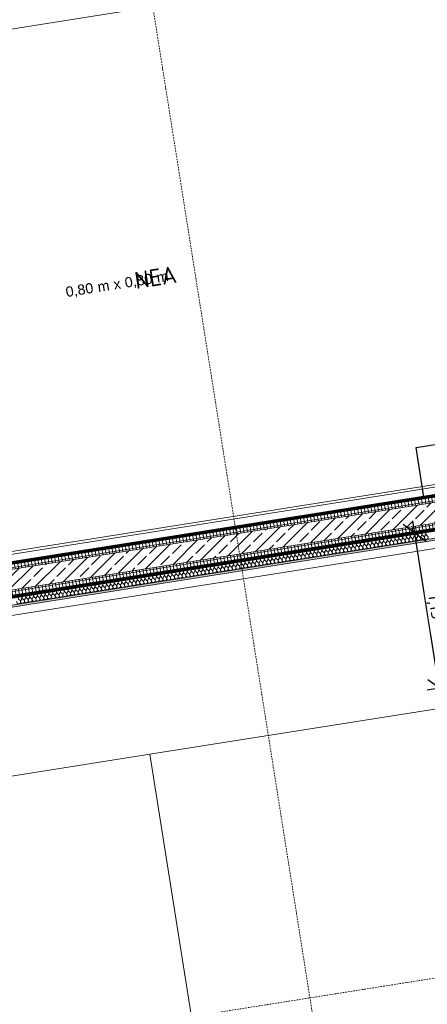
# Model space of a CAD drawing. Header units: millimetres. Extents: x 1523 to 75153, y -41886 to 10268.
# Tile 36 of 54: x 48729 to 51721, y -18203 to -10973. Entities that reach past the tile are written whole.
import ezdxf

# ---------------------------------------------------------------- set-up
doc = ezdxf.new("R2010")
doc.units = ezdxf.units.MM
for name, pattern in [('CAx_nichtHalbton', [20001.0584, 10000, -0.5292, 10000, -0.5292]), ('IMPORT-STRICHPUNKT _7_', [20, 10, -5, 0, -5]), ('Verdeckt 2x', [3.572, 2.3813, -1.1907])]:
    doc.linetypes.add(name, pattern=pattern)
for name, color, linetype, lineweight, true_color in [('50 A--Möblierung', 7, 'Continuous', 13, 0x656565), ('90 A--Achsraster _1_50_', 7, 'IMPORT-STRICHPUNKT _7_', 13, 0x656565), ('97 A--Etiketten', 7, 'Continuous', 13, 0x656565), ('Neubau_10 A--Wand innen _tragend_', 7, 'Continuous', 13, 0x656565), ('Neubau_10 VSI--Wärmeschutz _veritkal_', 7, 'Continuous', 13, 0x656565), ('Neubau_20 A--Gründungsbelag', 7, 'Continuous', 13, 0x656565), ('Sockelbeschichtung Sprühnebel', 7, 'Continuous', 13, 0x656565), ('Xref_706_5_--_ÜP_-1_000_16_Übersichtsplan UG_IFC 2025_01_13_dwg', 7, 'Continuous', 13, 0x767676), ('XX', 7, 'Continuous', 18, 0x804040)]:
    doc.layers.add(name, color=color, linetype=linetype, lineweight=lineweight, true_color=true_color)
for name, color, linetype, lineweight in [('Ax-50_BM-Bem', 7, 'Continuous', 9), ('Ax_BM-Bem', 7, 'Continuous', 9), ('Text', 7, 'Continuous', 9)]:
    doc.layers.add(name, color=color, linetype=linetype, lineweight=lineweight)
doc.styles.add('Arial', font='arial.ttf', dxfattribs={"height": 75})
doc.styles.add('ISOCPEUR', font='isocpeur.ttf', dxfattribs={"height": 125})
doc.styles.add('ISOCPEUR_2', font='isocpeur.ttf', dxfattribs={"height": 90})
doc.dimstyles.new('KI_1_8_mm_Isocpeur__cm_m__Aufrundung_auf_5_mm_ELT_Gesamtbemaßung', dxfattribs={"dimscale": 304.8, "dimtxt": 89.638306, "dimasz": 0.492126, "dimexe": 0.295276, "dimexo": 0.0625, "dimgap": 0.049213, "dimtad": 1, "dimlfac": 0.001, "dimrnd": 0.005, "dimzin": 0, "dimdsep": 46, "dimtxsty": 'ISOCPEUR_2', "dimblk1": 'OBLIQUE', "dimblk2": 'OBLIQUE', "dimsah": 1, "dimcen": 0.09, "dimdle": 0.295276, "dimadec": 0, "dimazin": 0, "dimtfac": 1, "dimtdec": 4, "dimtix": 1, "dimtmove": 0, "dimatfit": 3, "dimfxl": 0.984252, "dimfxlon": 1, "dimtvp": 1, "dimtfill": 1, "dimtolj": 1, "dimtzin": 0, "dimlwd": 25, "dimlwe": 25, "dimarcsym": 2})
pattern_1 = [(95.336, (0, 0), (24.891662, 2.324905), []), (185.336, (0, 0), (-2.324905, 24.891662), [])]

# ---------------------------------------------------------------- blocks, each defined once
blk = doc.blocks.new('Xref_706_5_--_ÜP_-1_000_11_Übersichtsplan UG_IFC 2024_09_30_dwg__X371-41959943-SuD_-1UG gesamt Plot  - Blatt 2')
at = {"layer": 'Neubau_10 A--Wand innen _tragend_', "color": 9, "true_color": 0xcbcbcb}
for p, q in [((10487.4, -39357.3), (10476.3, -39366.4)), ((10488.4, -39380.2), (10476.6, -39372.1)), ((10488.7, -39385.9), (10477.7, -39395)), ((10489.8, -39408.7), (10477.9, -39400.7)), ((10490, -39414.4), (10479, -39423.5)), ((10491.1, -39437.2), (10479.3, -39429.2)), ((10491.3, -39442.9), (10480.3, -39452)), ((10492.4, -39465.8), (10480.6, -39457.8)), ((10492.7, -39471.5), (10481.7, -39480.6)), ((10493.7, -39494.3), (10481.9, -39486.3)), ((10494, -39500), (10483, -39509.1)), ((10495.1, -39522.9), (10483.3, -39514.8)), ((10495.3, -39528.6), (10484.3, -39537.7)), ((10496.4, -39551.4), (10484.6, -39543.4)), ((10496.7, -39557.1), (10485.7, -39566.2)), ((10497.7, -39579.9), (10485.9, -39571.9)), ((10498, -39585.7), (10487, -39594.7)), ((10499.1, -39608.5), (10487.2, -39600.5)), ((10499.3, -39614.2), (10488.3, -39623.3)), ((10500.4, -39637), (10488.6, -39629)), ((10500.7, -39642.7), (10489.6, -39651.8)), ((10501.7, -39665.6), (10489.9, -39657.5)), ((10502, -39671.3), (10491, -39680.4)), ((10503.1, -39694.1), (10491.2, -39686.1)), ((10503.3, -39699.8), (10492.3, -39708.9)), ((10504.4, -39722.6), (10492.6, -39714.6)), ((10504.6, -39728.4), (10493.6, -39737.4)), ((10505.7, -39751.2), (10493.9, -39743.2)), ((10506, -39756.9), (10495, -39766)), ((10507, -39779.7), (10495.2, -39771.7)), ((10507.3, -39785.4), (10496.3, -39794.5)), ((10508.4, -39808.3), (10496.6, -39800.2)), ((10508.6, -39814), (10497.6, -39823.1)), ((10509.7, -39836.8), (10497.9, -39828.8)), ((10510, -39842.5), (10499, -39851.6)), ((10511, -39865.3), (10499.2, -39857.3)), ((10511.3, -39871.1), (10500.3, -39880.1)), ((10512.4, -39893.9), (10500.5, -39885.9)), ((10512.6, -39899.6), (10501.6, -39908.7)), ((10513.7, -39922.4), (10501.9, -39914.4)), ((10514, -39928.1), (10502.9, -39937.2)), ((10515, -39951), (10503.2, -39942.9)), ((10515.3, -39956.7), (10504.3, -39965.8)), ((10516.4, -39979.5), (10504.5, -39971.5)), ((10516.6, -39985.2), (10505.6, -39994.3)), ((10517.7, -40008), (10505.9, -40000)), ((10517.9, -40013.8), (10506.9, -40022.9)), ((10519, -40036.6), (10507.2, -40028.6)), ((10519.3, -40042.3), (10508.3, -40051.4)), ((10520.3, -40065.1), (10508.5, -40057.1)), ((10520.6, -40070.8), (10509.6, -40079.9)), ((10521.7, -40093.7), (10509.9, -40085.6)), ((10521.9, -40099.4), (10510.9, -40108.5)), ((10523, -40122.2), (10511.2, -40114.2)), ((10523.3, -40127.9), (10512.3, -40137)), ((10524.3, -40150.8), (10512.5, -40142.7)), ((10524.6, -40156.5), (10513.6, -40165.6)), ((10525.7, -40179.3), (10513.8, -40171.3)), ((10525.9, -40185), (10514.9, -40194.1)), ((10527, -40207.8), (10515.2, -40199.8)), ((10527.3, -40213.5), (10516.2, -40222.6)), ((10528.3, -40236.4), (10516.5, -40228.3)), ((10528.6, -40242.1), (10517.6, -40251.2)), ((10529.7, -40264.9), (10517.8, -40256.9)), ((10529.9, -40270.6), (10518.9, -40279.7)), ((10531, -40293.5), (10519.2, -40285.4)), ((10531.3, -40299.2), (10520.2, -40308.3)), ((10532.3, -40322), (10520.5, -40314)), ((10532.6, -40327.7), (10521.6, -40336.8)), ((10533.6, -40350.5), (10521.8, -40342.5)), ((10533.9, -40356.2), (10522.9, -40365.3)), ((10535, -40379.1), (10523.2, -40371)), ((10535.2, -40384.8), (10524.2, -40393.9)), ((10536.3, -40407.6), (10524.5, -40399.6)), ((10536.6, -40413.3), (10525.6, -40422.4)), ((10537.6, -40436.2), (10525.8, -40428.1)), ((10537.9, -40441.9), (10526.9, -40451)), ((10539, -40464.7), (10527.1, -40456.7)), ((10539.2, -40470.4), (10528.2, -40479.5)), ((10540.3, -40493.2), (10528.5, -40485.2)), ((10540.6, -40498.9), (10529.5, -40508)), ((10541.6, -40521.8), (10529.8, -40513.7)), ((10541.9, -40527.5), (10530.9, -40536.6)), ((10543, -40550.3), (10531.1, -40542.3)), ((10543.2, -40556), (10532.2, -40565.1)), ((10544.3, -40578.9), (10532.5, -40570.8)), ((10544.6, -40584.6), (10533.5, -40593.7)), ((10545.6, -40607.4), (10533.8, -40599.4)), ((10545.9, -40613.1), (10534.9, -40622.2)), ((10546.9, -40635.9), (10535.1, -40627.9)), ((10547.2, -40641.6), (10536.2, -40650.7)), ((10548.3, -40664.5), (10536.5, -40656.4)), ((10548.5, -40670.2), (10537.5, -40679.3)), ((10549.6, -40693), (10537.8, -40685)), ((10549.9, -40698.7), (10538.9, -40707.8)), ((10550.9, -40721.6), (10539.1, -40713.5)), ((10551.2, -40727.3), (10540.2, -40736.4)), ((10552.3, -40750.1), (10540.4, -40742.1)), ((10552.5, -40755.8), (10541.5, -40764.9)), ((10553.6, -40778.6), (10541.8, -40770.6)), ((10553.9, -40784.3), (10542.8, -40793.4)), ((10554.9, -40807.2), (10543.1, -40799.2)), ((10555.2, -40812.9), (10544.2, -40822)), ((10556.3, -40835.7), (10544.4, -40827.7)), ((10556.5, -40841.4), (10545.5, -40850.5)), ((10557.6, -40864.3), (10545.8, -40856.2)), ((10557.9, -40870), (10546.8, -40879.1)), ((10558.9, -40892.8), (10547.1, -40884.8)), ((10559.2, -40898.5), (10548.2, -40907.6)), ((10560.2, -40921.3), (10548.4, -40913.3)), ((10560.5, -40927.1), (10549.5, -40936.1)), ((10561.6, -40949.9), (10549.8, -40941.9)), ((10561.8, -40955.6), (10550.8, -40964.7)), ((10562.9, -40978.4), (10551.1, -40970.4)), ((10563.2, -40984.1), (10552.2, -40993.2)), ((10564.2, -41007), (10552.4, -40998.9)), ((10564.5, -41012.7), (10553.5, -41021.8)), ((10565.6, -41035.5), (10553.7, -41027.5)), ((10565.8, -41041.2), (10554.8, -41050.3)), ((10566.9, -41064), (10555.1, -41056)), ((10567.2, -41069.8), (10556.1, -41078.8)), ((10568.2, -41092.6), (10556.4, -41084.6)), ((10568.5, -41098.3), (10557.5, -41107.4)), ((10569.6, -41121.1), (10557.7, -41113.1)), ((10569.8, -41126.8), (10558.8, -41135.9)), ((10570.9, -41149.7), (10559.1, -41141.6)), ((10571.2, -41155.4), (10560.1, -41164.5)), ((10572.2, -41178.2), (10560.4, -41170.2)), ((10572.5, -41183.9), (10561.5, -41193)), ((10573.5, -41206.7), (10561.7, -41198.7)), ((10573.8, -41212.5), (10562.8, -41221.6)), ((10574.9, -41235.3), (10563.1, -41227.3)), ((10575.1, -41241), (10564.1, -41250.1)), ((10576.2, -41263.8), (10564.4, -41255.8)), ((10576.5, -41269.5), (10565.5, -41278.6)), ((10577.5, -41292.4), (10565.7, -41284.3)), ((10577.8, -41298.1), (10566.8, -41307.2)), ((10578.9, -41320.9), (10567, -41312.9)), ((10579.1, -41326.6), (10568.1, -41335.7)), ((10580.2, -41349.5), (10568.4, -41341.4)), ((10580.5, -41355.2), (10569.4, -41364.3)), ((10581.5, -41378), (10569.7, -41370)), ((10581.8, -41383.7), (10570.8, -41392.8)), ((10582.9, -41406.5), (10571, -41398.5)), ((10583.1, -41412.2), (10572.1, -41421.3)), ((10584.2, -41435.1), (10572.4, -41427)), ((10584.5, -41440.8), (10573.4, -41449.9)), ((10585.5, -41463.6), (10573.7, -41455.6)), ((10585.8, -41469.3), (10574.8, -41478.4)), ((10586.8, -41492.2), (10575, -41484.1)), ((10587.1, -41497.9), (10576.1, -41507)), ((10588.2, -41520.7), (10576.4, -41512.7)), ((10588.4, -41526.4), (10577.4, -41535.5)), ((10589.5, -41549.2), (10577.7, -41541.2)), ((10589.8, -41554.9), (10578.8, -41564)), ((10590.8, -41577.8), (10579, -41569.7)), ((10591.1, -41583.5), (10580.1, -41592.6)), ((10592.2, -41606.3), (10580.4, -41598.3)), ((10592.4, -41612), (10581.4, -41621.1)), ((10593.5, -41634.9), (10581.7, -41626.8)), ((10593.8, -41640.6), (10582.7, -41649.7)), ((10594.8, -41663.4), (10583, -41655.4)), ((10595.1, -41669.1), (10584.1, -41678.2)), ((10596.2, -41691.9), (10584.3, -41683.9)), ((10596.4, -41697.6), (10585.4, -41706.7)), ((10597.5, -41720.5), (10585.7, -41712.4)), ((10597.8, -41726.2), (10586.7, -41735.3)), ((10598.8, -41749), (10587, -41741)), ((10599.1, -41754.7), (10588.1, -41763.8)), ((10600.1, -41777.6), (10588.3, -41769.5)), ((10600.4, -41783.3), (10589.4, -41792.4)), ((10601.5, -41806.1), (10589.7, -41798.1)), ((10601.7, -41811.8), (10590.7, -41820.9)), ((10602.8, -41834.6), (10591, -41826.6)), ((10603.1, -41840.3), (10592.1, -41849.4)), ((10604.1, -41863.2), (10592.3, -41855.1)), ((10604.4, -41868.9), (10593.4, -41878)), ((10605.5, -41891.7), (10593.7, -41883.7)), ((10605.7, -41897.4), (10594.7, -41906.5)), ((10606.8, -41920.3), (10595, -41912.2)), ((10607.1, -41926), (10596, -41935.1)), ((10608.1, -41948.8), (10596.3, -41940.8)), ((10608.4, -41954.5), (10597.4, -41963.6)), ((10609.5, -41977.3), (10597.6, -41969.3)), ((10609.7, -41983), (10598.7, -41992.1)), ((10610.8, -42005.9), (10599, -41997.9)), ((10611.1, -42011.6), (10600, -42020.7)), ((10612.1, -42034.4), (10600.3, -42026.4)), ((10612.4, -42040.1), (10601.4, -42049.2)), ((10613.4, -42063), (10601.6, -42054.9)), ((10613.7, -42068.7), (10602.7, -42077.8)), ((10614.8, -42091.5), (10603, -42083.5)), ((10615, -42097.2), (10604, -42106.3)), ((10616.1, -42120), (10604.3, -42112)), ((10616.4, -42125.8), (10605.4, -42134.8)), ((10617.4, -42148.6), (10605.6, -42140.6)), ((10617.7, -42154.3), (10606.7, -42163.4)), ((10618.8, -42177.1), (10607, -42169.1)), ((10619, -42182.8), (10608, -42191.9)), ((10620.1, -42205.7), (10608.3, -42197.6)), ((10620.4, -42211.4), (10609.3, -42220.5)), ((10621.4, -42234.2), (10609.6, -42226.2)), ((10621.7, -42239.9), (10610.7, -42249)), ((10622.8, -42262.7), (10610.9, -42254.7)), ((10623, -42268.5), (10612, -42277.5)), ((10624.1, -42291.3), (10612.3, -42283.3)), ((10624.4, -42297), (10613.3, -42306.1)), ((10625.4, -42319.8), (10613.6, -42311.8)), ((10625.7, -42325.5), (10614.7, -42334.6)), ((10626.7, -42348.4), (10614.9, -42340.3)), ((10627, -42354.1), (10616, -42363.2)), ((10628.1, -42376.9), (10616.3, -42368.9)), ((10628.3, -42382.6), (10617.3, -42391.7))]:
    blk.add_line(p, q, dxfattribs=at)
for centre, start, end in [((10467.2, -39355.4), 182.66814, 309.53804), ((10468.6, -39383.9), 55.79824, 182.66814), ((10468.6, -39383.9), 182.66814, 309.53804), ((10469.9, -39412.5), 55.79824, 182.66814), ((10496.5, -39368.3), 235.79824, 129.53804), ((10497.8, -39396.9), 235.79824, 129.53804), ((10469.9, -39412.5), 182.66814, 309.53804), ((10471.2, -39441), 55.79824, 182.66814), ((10471.2, -39441), 182.66814, 309.53804), ((10472.6, -39469.6), 55.79824, 182.66814), ((10472.6, -39469.6), 182.66814, 309.53804), ((10499.1, -39425.4), 235.79824, 129.53804), ((10500.4, -39454), 235.79824, 129.53804), ((10501.8, -39482.5), 235.79824, 129.53804), ((10473.9, -39498.1), 55.79824, 182.66814), ((10473.9, -39498.1), 182.66814, 309.53804), ((10475.2, -39526.6), 55.79824, 182.66814), ((10475.2, -39526.6), 182.66814, 309.53804), ((10476.6, -39555.2), 55.79824, 182.66814), ((10503.1, -39511), 235.79824, 129.53804), ((10504.4, -39539.6), 235.79824, 129.53804), ((10476.6, -39555.2), 182.66814, 309.53804), ((10477.9, -39583.7), 55.79824, 182.66814), ((10477.9, -39583.7), 182.66814, 309.53804), ((10479.2, -39612.3), 55.79824, 182.66814), ((10479.2, -39612.3), 182.66814, 309.53804), ((10505.8, -39568.1), 235.79824, 129.53804), ((10507.1, -39596.7), 235.79824, 129.53804), ((10508.4, -39625.2), 235.79824, 129.53804), ((10480.5, -39640.8), 55.79824, 182.66814), ((10480.5, -39640.8), 182.66814, 309.53804), ((10481.9, -39669.3), 55.79824, 182.66814), ((10481.9, -39669.3), 182.66814, 309.53804), ((10483.2, -39697.9), 55.79824, 182.66814), ((10509.8, -39653.7), 235.79824, 129.53804), ((10511.1, -39682.3), 235.79824, 129.53804), ((10483.2, -39697.9), 182.66814, 309.53804), ((10484.5, -39726.4), 55.79824, 182.66814), ((10484.5, -39726.4), 182.66814, 309.53804), ((10485.9, -39755), 55.79824, 182.66814), ((10485.9, -39755), 182.66814, 309.53804), ((10512.4, -39710.8), 235.79824, 129.53804), ((10513.7, -39739.4), 235.79824, 129.53804), ((10515.1, -39767.9), 235.79824, 129.53804), ((10487.2, -39783.5), 55.79824, 182.66814), ((10487.2, -39783.5), 182.66814, 309.53804), ((10488.5, -39812.1), 55.79824, 182.66814), ((10488.5, -39812.1), 182.66814, 309.53804), ((10489.9, -39840.6), 55.79824, 182.66814), ((10516.4, -39796.5), 235.79824, 129.53804), ((10517.7, -39825), 235.79824, 129.53804), ((10489.9, -39840.6), 182.66814, 309.53804), ((10491.2, -39869.1), 55.79824, 182.66814), ((10491.2, -39869.1), 182.66814, 309.53804), ((10492.5, -39897.7), 55.79824, 182.66814), ((10492.5, -39897.7), 182.66814, 309.53804), ((10519.1, -39853.5), 235.79824, 129.53804), ((10520.4, -39882.1), 235.79824, 129.53804), ((10521.7, -39910.6), 235.79824, 129.53804), ((10493.8, -39926.2), 55.79824, 182.66814), ((10493.8, -39926.2), 182.66814, 309.53804), ((10495.2, -39954.8), 55.79824, 182.66814), ((10495.2, -39954.8), 182.66814, 309.53804), ((10496.5, -39983.3), 55.79824, 182.66814), ((10523.1, -39939.2), 235.79824, 129.53804), ((10524.4, -39967.7), 235.79824, 129.53804), ((10496.5, -39983.3), 182.66814, 309.53804), ((10497.8, -40011.8), 55.79824, 182.66814), ((10497.8, -40011.8), 182.66814, 309.53804), ((10499.2, -40040.4), 55.79824, 182.66814), ((10499.2, -40040.4), 182.66814, 309.53804), ((10525.7, -39996.2), 235.79824, 129.53804), ((10527, -40024.8), 235.79824, 129.53804), ((10528.4, -40053.3), 235.79824, 129.53804), ((10500.5, -40068.9), 55.79824, 182.66814), ((10500.5, -40068.9), 182.66814, 309.53804), ((10501.8, -40097.5), 55.79824, 182.66814), ((10501.8, -40097.5), 182.66814, 309.53804), ((10503.2, -40126), 55.79824, 182.66814), ((10529.7, -40081.9), 235.79824, 129.53804), ((10531, -40110.4), 235.79824, 129.53804), ((10532.4, -40138.9), 235.79824, 129.53804), ((10503.2, -40126), 182.66814, 309.53804), ((10504.5, -40154.5), 55.79824, 182.66814), ((10504.5, -40154.5), 182.66814, 309.53804), ((10505.8, -40183.1), 55.79824, 182.66814), ((10505.8, -40183.1), 182.66814, 309.53804), ((10507.1, -40211.6), 55.79824, 182.66814), ((10533.7, -40167.5), 235.79824, 129.53804), ((10535, -40196), 235.79824, 129.53804), ((10507.1, -40211.6), 182.66814, 309.53804), ((10508.5, -40240.2), 55.79824, 182.66814), ((10508.5, -40240.2), 182.66814, 309.53804), ((10509.8, -40268.7), 55.79824, 182.66814), ((10509.8, -40268.7), 182.66814, 309.53804), ((10536.4, -40224.6), 235.79824, 129.53804), ((10537.7, -40253.1), 235.79824, 129.53804), ((10539, -40281.6), 235.79824, 129.53804), ((10511.1, -40297.2), 55.79824, 182.66814), ((10511.1, -40297.2), 182.66814, 309.53804), ((10512.5, -40325.8), 55.79824, 182.66814), ((10512.5, -40325.8), 182.66814, 309.53804), ((10513.8, -40354.3), 55.79824, 182.66814), ((10540.3, -40310.2), 235.79824, 129.53804), ((10541.7, -40338.7), 235.79824, 129.53804), ((10513.8, -40354.3), 182.66814, 309.53804), ((10515.1, -40382.9), 55.79824, 182.66814), ((10515.1, -40382.9), 182.66814, 309.53804), ((10516.5, -40411.4), 55.79824, 182.66814), ((10516.5, -40411.4), 182.66814, 309.53804), ((10543, -40367.3), 235.79824, 129.53804), ((10544.3, -40395.8), 235.79824, 129.53804), ((10545.7, -40424.3), 235.79824, 129.53804), ((10517.8, -40439.9), 55.79824, 182.66814), ((10517.8, -40439.9), 182.66814, 309.53804), ((10519.1, -40468.5), 55.79824, 182.66814), ((10519.1, -40468.5), 182.66814, 309.53804), ((10520.4, -40497), 55.79824, 182.66814), ((10547, -40452.9), 235.79824, 129.53804), ((10548.3, -40481.4), 235.79824, 129.53804), ((10520.4, -40497), 182.66814, 309.53804), ((10521.8, -40525.6), 55.79824, 182.66814), ((10521.8, -40525.6), 182.66814, 309.53804), ((10523.1, -40554.1), 55.79824, 182.66814), ((10523.1, -40554.1), 182.66814, 309.53804), ((10549.7, -40510), 235.79824, 129.53804), ((10551, -40538.5), 235.79824, 129.53804), ((10552.3, -40567), 235.79824, 129.53804), ((10524.4, -40582.6), 55.79824, 182.66814), ((10524.4, -40582.6), 182.66814, 309.53804), ((10525.8, -40611.2), 55.79824, 182.66814), ((10525.8, -40611.2), 182.66814, 309.53804), ((10527.1, -40639.7), 55.79824, 182.66814), ((10553.6, -40595.6), 235.79824, 129.53804), ((10555, -40624.1), 235.79824, 129.53804), ((10527.1, -40639.7), 182.66814, 309.53804), ((10528.4, -40668.3), 55.79824, 182.66814), ((10528.4, -40668.3), 182.66814, 309.53804), ((10529.8, -40696.8), 55.79824, 182.66814), ((10529.8, -40696.8), 182.66814, 309.53804), ((10556.3, -40652.7), 235.79824, 129.53804), ((10557.6, -40681.2), 235.79824, 129.53804), ((10559, -40709.7), 235.79824, 129.53804), ((10531.1, -40725.3), 55.79824, 182.66814), ((10531.1, -40725.3), 182.66814, 309.53804), ((10532.4, -40753.9), 55.79824, 182.66814), ((10532.4, -40753.9), 182.66814, 309.53804), ((10533.7, -40782.4), 55.79824, 182.66814), ((10560.3, -40738.3), 235.79824, 129.53804), ((10561.6, -40766.8), 235.79824, 129.53804), ((10533.7, -40782.4), 182.66814, 309.53804), ((10535.1, -40811), 55.79824, 182.66814), ((10535.1, -40811), 182.66814, 309.53804), ((10536.4, -40839.5), 55.79824, 182.66814), ((10536.4, -40839.5), 182.66814, 309.53804), ((10563, -40795.4), 235.79824, 129.53804), ((10564.3, -40823.9), 235.79824, 129.53804), ((10565.6, -40852.4), 235.79824, 129.53804), ((10537.7, -40868), 55.79824, 182.66814), ((10537.7, -40868), 182.66814, 309.53804), ((10539.1, -40896.6), 55.79824, 182.66814), ((10539.1, -40896.6), 182.66814, 309.53804), ((10540.4, -40925.1), 55.79824, 182.66814), ((10566.9, -40881), 235.79824, 129.53804), ((10568.3, -40909.5), 235.79824, 129.53804), ((10540.4, -40925.1), 182.66814, 309.53804), ((10541.7, -40953.7), 55.79824, 182.66814), ((10541.7, -40953.7), 182.66814, 309.53804), ((10543.1, -40982.2), 55.79824, 182.66814), ((10543.1, -40982.2), 182.66814, 309.53804), ((10569.6, -40938.1), 235.79824, 129.53804), ((10570.9, -40966.6), 235.79824, 129.53804), ((10572.3, -40995.1), 235.79824, 129.53804), ((10544.4, -41010.7), 55.79824, 182.66814), ((10544.4, -41010.7), 182.66814, 309.53804), ((10545.7, -41039.3), 55.79824, 182.66814), ((10545.7, -41039.3), 182.66814, 309.53804), ((10547, -41067.8), 55.79824, 182.66814), ((10573.6, -41023.7), 235.79824, 129.53804), ((10574.9, -41052.2), 235.79824, 129.53804), ((10547, -41067.8), 182.66814, 309.53804), ((10548.4, -41096.4), 55.79824, 182.66814), ((10548.4, -41096.4), 182.66814, 309.53804), ((10549.7, -41124.9), 55.79824, 182.66814), ((10549.7, -41124.9), 182.66814, 309.53804), ((10576.3, -41080.8), 235.79824, 129.53804), ((10577.6, -41109.3), 235.79824, 129.53804), ((10578.9, -41137.9), 235.79824, 129.53804), ((10551, -41153.5), 55.79824, 182.66814), ((10551, -41153.5), 182.66814, 309.53804), ((10552.4, -41182), 55.79824, 182.66814), ((10552.4, -41182), 182.66814, 309.53804), ((10553.7, -41210.5), 55.79824, 182.66814), ((10580.2, -41166.4), 235.79824, 129.53804), ((10581.6, -41194.9), 235.79824, 129.53804), ((10582.9, -41223.5), 235.79824, 129.53804), ((10553.7, -41210.5), 182.66814, 309.53804), ((10555, -41239.1), 55.79824, 182.66814), ((10555, -41239.1), 182.66814, 309.53804), ((10556.4, -41267.6), 55.79824, 182.66814), ((10556.4, -41267.6), 182.66814, 309.53804), ((10557.7, -41296.2), 55.79824, 182.66814), ((10584.2, -41252), 235.79824, 129.53804), ((10585.6, -41280.6), 235.79824, 129.53804), ((10557.7, -41296.2), 182.66814, 309.53804), ((10559, -41324.7), 55.79824, 182.66814), ((10559, -41324.7), 182.66814, 309.53804), ((10560.3, -41353.2), 55.79824, 182.66814), ((10560.3, -41353.2), 182.66814, 309.53804), ((10586.9, -41309.1), 235.79824, 129.53804), ((10588.2, -41337.6), 235.79824, 129.53804), ((10589.6, -41366.2), 235.79824, 129.53804), ((10561.7, -41381.8), 55.79824, 182.66814), ((10561.7, -41381.8), 182.66814, 309.53804), ((10563, -41410.3), 55.79824, 182.66814), ((10563, -41410.3), 182.66814, 309.53804), ((10564.3, -41438.9), 55.79824, 182.66814), ((10590.9, -41394.7), 235.79824, 129.53804), ((10592.2, -41423.3), 235.79824, 129.53804), ((10564.3, -41438.9), 182.66814, 309.53804), ((10565.7, -41467.4), 55.79824, 182.66814), ((10565.7, -41467.4), 182.66814, 309.53804), ((10567, -41495.9), 55.79824, 182.66814), ((10567, -41495.9), 182.66814, 309.53804), ((10593.5, -41451.8), 235.79824, 129.53804), ((10594.9, -41480.3), 235.79824, 129.53804), ((10596.2, -41508.9), 235.79824, 129.53804), ((10568.3, -41524.5), 55.79824, 182.66814), ((10568.3, -41524.5), 182.66814, 309.53804), ((10569.7, -41553), 55.79824, 182.66814), ((10569.7, -41553), 182.66814, 309.53804), ((10571, -41581.6), 55.79824, 182.66814), ((10597.5, -41537.4), 235.79824, 129.53804), ((10598.9, -41566), 235.79824, 129.53804), ((10571, -41581.6), 182.66814, 309.53804), ((10572.3, -41610.1), 55.79824, 182.66814), ((10572.3, -41610.1), 182.66814, 309.53804), ((10573.7, -41638.6), 55.79824, 182.66814), ((10573.7, -41638.6), 182.66814, 309.53804), ((10600.2, -41594.5), 235.79824, 129.53804), ((10601.5, -41623), 235.79824, 129.53804), ((10602.9, -41651.6), 235.79824, 129.53804), ((10575, -41667.2), 55.79824, 182.66814), ((10575, -41667.2), 182.66814, 309.53804), ((10576.3, -41695.7), 55.79824, 182.66814), ((10576.3, -41695.7), 182.66814, 309.53804), ((10577.6, -41724.3), 55.79824, 182.66814), ((10604.2, -41680.1), 235.79824, 129.53804), ((10605.5, -41708.7), 235.79824, 129.53804), ((10577.6, -41724.3), 182.66814, 309.53804), ((10579, -41752.8), 55.79824, 182.66814), ((10579, -41752.8), 182.66814, 309.53804), ((10580.3, -41781.3), 55.79824, 182.66814), ((10580.3, -41781.3), 182.66814, 309.53804), ((10606.8, -41737.2), 235.79824, 129.53804), ((10608.2, -41765.7), 235.79824, 129.53804), ((10609.5, -41794.3), 235.79824, 129.53804), ((10581.6, -41809.9), 55.79824, 182.66814), ((10581.6, -41809.9), 182.66814, 309.53804), ((10583, -41838.4), 55.79824, 182.66814), ((10583, -41838.4), 182.66814, 309.53804), ((10584.3, -41867), 55.79824, 182.66814), ((10610.8, -41822.8), 235.79824, 129.53804), ((10612.2, -41851.4), 235.79824, 129.53804), ((10584.3, -41867), 182.66814, 309.53804), ((10585.6, -41895.5), 55.79824, 182.66814), ((10585.6, -41895.5), 182.66814, 309.53804), ((10587, -41924), 55.79824, 182.66814), ((10587, -41924), 182.66814, 309.53804), ((10613.5, -41879.9), 235.79824, 129.53804), ((10614.8, -41908.4), 235.79824, 129.53804), ((10616.2, -41937), 235.79824, 129.53804), ((10588.3, -41952.6), 55.79824, 182.66814), ((10588.3, -41952.6), 182.66814, 309.53804), ((10589.6, -41981.1), 55.79824, 182.66814), ((10589.6, -41981.1), 182.66814, 309.53804), ((10590.9, -42009.7), 55.79824, 182.66814), ((10617.5, -41965.5), 235.79824, 129.53804), ((10618.8, -41994.1), 235.79824, 129.53804), ((10590.9, -42009.7), 182.66814, 309.53804), ((10592.3, -42038.2), 55.79824, 182.66814), ((10592.3, -42038.2), 182.66814, 309.53804), ((10593.6, -42066.7), 55.79824, 182.66814), ((10593.6, -42066.7), 182.66814, 309.53804), ((10620.1, -42022.6), 235.79824, 129.53804), ((10621.5, -42051.1), 235.79824, 129.53804), ((10622.8, -42079.7), 235.79824, 129.53804), ((10594.9, -42095.3), 55.79824, 182.66814), ((10594.9, -42095.3), 182.66814, 309.53804), ((10596.3, -42123.8), 55.79824, 182.66814), ((10596.3, -42123.8), 182.66814, 309.53804), ((10597.6, -42152.4), 55.79824, 182.66814), ((10624.1, -42108.2), 235.79824, 129.53804), ((10625.5, -42136.8), 235.79824, 129.53804), ((10597.6, -42152.4), 182.66814, 309.53804), ((10598.9, -42180.9), 55.79824, 182.66814), ((10598.9, -42180.9), 182.66814, 309.53804), ((10600.3, -42209.4), 55.79824, 182.66814), ((10600.3, -42209.4), 182.66814, 309.53804), ((10626.8, -42165.3), 235.79824, 129.53804), ((10628.1, -42193.8), 235.79824, 129.53804), ((10629.5, -42222.4), 235.79824, 129.53804), ((10601.6, -42238), 55.79824, 182.66814), ((10601.6, -42238), 182.66814, 309.53804), ((10602.9, -42266.5), 55.79824, 182.66814), ((10602.9, -42266.5), 182.66814, 309.53804), ((10604.2, -42295.1), 55.79824, 182.66814), ((10630.8, -42250.9), 235.79824, 129.53804), ((10632.1, -42279.5), 235.79824, 129.53804), ((10633.4, -42308), 235.79824, 129.53804), ((10604.2, -42295.1), 182.66814, 309.53804), ((10605.6, -42323.6), 55.79824, 182.66814), ((10605.6, -42323.6), 182.66814, 309.53804), ((10606.9, -42352.2), 55.79824, 182.66814), ((10606.9, -42352.2), 182.66814, 309.53804), ((10608.2, -42380.7), 55.79824, 182.66814), ((10634.8, -42336.6), 235.79824, 129.53804), ((10636.1, -42365.1), 235.79824, 129.53804), ((10608.2, -42380.7), 182.66814, 309.53804), ((10637.4, -42393.6), 235.79824, 129.53804)]:
    blk.add_arc(centre, 14.3, start, end, dxfattribs=at)
blk = doc.blocks.new('Xref_706_5_--_ÜP_-1_000_11_Übersichtsplan UG_IFC 2024_09_30_dwg_Standard-Rastermarker_7-V2-SuD_-1UG gesamt Plot  - Blatt 2')
at = {"layer": '90 A--Achsraster _1_50_', "color": 9, "true_color": 0xcbcbcb}
blk.add_line((37913.7, 0), (93092.9, 0), dxfattribs=at)
blk = doc.blocks.new('Xref_706_5_--_ÜP_-1_000_11_Übersichtsplan UG_IFC 2024_09_30_dwg_Standard-Rastermarker_12-V5-SuD_-1UG gesamt Plot  - Blatt 2')
at = {"layer": '90 A--Achsraster _1_50_', "color": 9, "true_color": 0xcbcbcb}
blk.add_line((0, 0), (28500, 0), dxfattribs=at)
blk = doc.blocks.new('Xref_706_5_--_ÜP_-1_000_11_Übersichtsplan UG_IFC 2024_09_30_dwg_Standard-Rastermarker_7-V7-SuD_-1UG gesamt Plot  - Blatt 2')
at = {"layer": '90 A--Achsraster _1_50_', "color": 9, "true_color": 0xcbcbcb}
blk.add_line((37359.3, 0), (92538.5, 0), dxfattribs=at)
blk = doc.blocks.new('Xref_706_5_--_ÜP_-1_000_11_Übersichtsplan UG_IFC 2024_09_30_dwg_Etikett_1-41960035-SuD_-1UG gesamt Plot  - Blatt 2')
at = {"layer": '97 A--Etiketten', "char_height": 75, "attachment_point": 1, "rotation": 92.66814, "line_spacing_factor": 0.941778, "style": 'Arial'}
for s, insert, width in [(' m', (6360.7, -41407.4), 138.65), ('0,80', (6370.3, -41614.7), 244.244), (' x', (6375.6, -41727.1), 97.33), (' m', (6381.1, -41845.5), 138.65), ('0,80', (6390.7, -42052.8), 244.244)]:
    blk.add_mtext(s, dxfattribs=dict(at, insert=insert, width=width))
blk = doc.blocks.new('Xref_706_5_--_ÜP_-1_000_16_Übersichtsplan UG_IFC 2025_01_13_dwg-35469238-SuD_-1UG gesamt Plot  - Blatt 2')
at = {"layer": 'Neubau_10 A--Wand innen _tragend_', "true_color": 0xcbcbcb}
h = blk.add_hatch(dxfattribs=at)
h.set_pattern_fill('FP_7', color=9, style=0, pattern_type=2)
h.set_pattern_definition([(86.336, (0, 0), (-86.42598, 5.53439), [0, -50]), (86.336, (-41.615, 27.72), (-86.42598, 5.53439), [0, -50])])
h.paths.add_polyline_path([(13075.8, -46622.9), (12265.8, -37950.6), (12250.8, -37952), (13060.9, -46624.3)])
h = blk.add_hatch(dxfattribs=at)
h.set_pattern_fill('FP_4', color=9, style=0, pattern_type=2)
h.set_pattern_definition(pattern_1)
h.paths.add_polyline_path([(12802, -46648.5), (11992, -37976.2), (11942.2, -37980.8), (12752.2, -46653.1)])
h = blk.add_hatch(dxfattribs=at)
h.set_pattern_fill('FP_2', color=9, style=0, pattern_type=2)
h.set_pattern_definition([(131.336, (0, 0), (90.10192, 79.25683), []), (131.336, (-45.05, -39.63), (90.10192, 79.25683), [90, -30])])
h.paths.add_polyline_path([(12951.3, -46634.5), (12141.3, -37962.2), (11992, -37976.2), (12802, -46648.5)])
h = blk.add_hatch(dxfattribs=at)
h.set_pattern_fill('FP_4', color=9, style=0, pattern_type=2)
h.set_pattern_definition(pattern_1)
h.paths.add_polyline_path([(13001.1, -46629.9), (12191.1, -37957.6), (12141.3, -37962.2), (12951.3, -46634.5)])
at = {"layer": '50 A--Möblierung', "color": 9, "true_color": 0xcbcbcb, "flags": 128}
blk.add_lwpolyline([(19500.1, -43090.1), (14023.9, -43601.6), (13777.5, -40963.1), (19253.6, -40451.6), (19007.2, -37813.1), (13531, -38324.6), (13777.5, -40963.1), (19253.6, -40451.6)], close=True, dxfattribs=at)
at = {"layer": 'Neubau_10 A--Wand innen _tragend_', "color": 9, "true_color": 0xcbcbcb}
for p, q in [((12802, -46648.5), (11992, -37976.2)), ((12951.3, -46634.5), (12141.3, -37962.2))]:
    blk.add_line(p, q, dxfattribs=at)
at = {"layer": 'Neubau_10 A--Wand innen _tragend_', "color": 9, "true_color": 0xcbcbcb, "flags": 128}
for points in [[(12740.6, -46528.7), (12752.2, -46653.1), (13060.9, -46624.3), (12250.8, -37952), (11942.2, -37980.8), (12726.6, -46379.3)], [(12265.8, -37950.6), (12264.4, -37935.7), (12189.7, -37942.7), (12191.1, -37957.6), (13001.1, -46629.9), (13002.5, -46644.8), (13077.2, -46637.8), (13075.8, -46622.9), (12265.8, -37950.6)]]:
    blk.add_lwpolyline(points, dxfattribs=at)
at = {"layer": 'Neubau_10 VSI--Wärmeschutz _veritkal_', "color": 9, "true_color": 0xcbcbcb, "flags": 128}
blk.add_lwpolyline([(11522.7, -33490.4), (11443.1, -33497.8), (11526.8, -34393.9), (11591.9, -35090.9), (11707.2, -36325.5), (11763, -36922.9), (12645.6, -46371.8), (12725.2, -46364.4)], close=True, dxfattribs=at)
blk.add_lwpolyline([(8840.3, -47244.5), (8807.7, -46896), (8806.5, -46883.6), (8805.4, -46871.1), (8796.1, -46771.6), (8794.9, -46759.1), (8793.8, -46746.7), (8873.4, -46739.2), (7676.5, -33925)], dxfattribs=at)
at = {"layer": 'Neubau_20 A--Gründungsbelag', "color": 9, "true_color": 0xcbcbcb, "flags": 128}
blk.add_lwpolyline([(13001.1, -46629.9), (12752.2, -46653.1), (11942.2, -37980.8), (12191.1, -37957.6)], close=True, dxfattribs=at)
at = {"layer": 'Sockelbeschichtung Sprühnebel', "color": 9, "true_color": 0xcbcbcb}
blk.add_line((15118.7, -72633.4), (9986.9, -17693.4), dxfattribs=at)
at = {"layer": 'Sockelbeschichtung Sprühnebel', "color": 9, "true_color": 0xcbcbcb, "flags": 128}
blk.add_lwpolyline([(10436.6, -17722.2), (15333.6, -70149.9), (15413.3, -70142.4), (15649.1, -72667.4)], dxfattribs=at)
for name, p, rotation in [('Xref_706_5_--_ÜP_-1_000_11_Übersichtsplan UG_IFC 2024_09_30_dwg_Standard-Rastermarker_7-V2-SuD_-1UG gesamt Plot  - Blatt 2', (18705.3, -110386.7), 95.33628353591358), ('Xref_706_5_--_ÜP_-1_000_11_Übersichtsplan UG_IFC 2024_09_30_dwg_Standard-Rastermarker_7-V7-SuD_-1UG gesamt Plot  - Blatt 2', (22190.1, -110061.2), 95.33628353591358), ('Xref_706_5_--_ÜP_-1_000_11_Übersichtsplan UG_IFC 2024_09_30_dwg__X371-41959943-SuD_-1UG gesamt Plot  - Blatt 2', (0, 0), 2.668141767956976), ('Xref_706_5_--_ÜP_-1_000_11_Übersichtsplan UG_IFC 2024_09_30_dwg_Standard-Rastermarker_12-V5-SuD_-1UG gesamt Plot  - Blatt 2', (28808, -38675.3), 185.3362835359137), ('Xref_706_5_--_ÜP_-1_000_11_Übersichtsplan UG_IFC 2024_09_30_dwg_Etikett_1-41960035-SuD_-1UG gesamt Plot  - Blatt 2', (1972, 343.7), 2.668141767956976)]:
    blk.add_blockref(name, p, dxfattribs=dict(rotation=rotation))
blk = doc.blocks.new('DIMBLOCK8-SuD_-1UG gesamt Plot  - Blatt 2')
at = {"layer": 'Ax-50_BM-Bem', "lineweight": 25}
for p, q in [((51823.5, -15970.6), (51614.6, -14652.1)), ((51332.4, -14787.9), (51717.6, -14726.9)), ((51628.7, -14741), (51332.4, -14787.9)), ((51628.7, -14741), (51542.9, -14678.7)), ((51628.7, -14741), (51714.5, -14803.3)), ((51809.4, -15881.7), (51723.6, -15819.4)), ((52105.7, -15834.8), (51720.5, -15895.8)), ((51809.4, -15881.7), (52105.7, -15834.8)), ((51809.4, -15881.7), (51895.2, -15944.1))]:
    blk.add_line(p, q, dxfattribs=at)
at = {"layer": 'Ax-50_BM-Bem', "color": 0, "lineweight": 25, "insert": (51832.3, -15179.1), "char_height": 90, "width": 271.061, "attachment_point": 1, "rotation": 279, "line_spacing_factor": 1.149209, "style": 'ISOCPEUR_2', "bg_fill": 3, "box_fill_scale": 1.25, "bg_fill_color": 256, "bg_fill_true_color": 13158600, "bg_fill_transparency": 0}
blk.add_mtext('1,15\\A2\\H0.5x;\\S5^  ;\\H2x;', dxfattribs=at)
blk = doc.blocks.new('_Oblique')
at = {"color": 0, "linetype": 'ByBlock', "lineweight": -2}
blk.add_line((-0.5, -0.5), (0.5, 0.5), dxfattribs=at)

msp = doc.modelspace()

# ---------------------------------------------------------------- linework, layer by layer
at = {"layer": 'XX', "color": 7, "linetype": 'CAx_nichtHalbton', "lineweight": 70, "true_color": 0xffffff}
for p, q in [((38162.461, -16875.619), (72664.654, -11411.008)), ((44212.437, -15664.281), (56998.08, -13639.234))]:
    msp.add_line(p, q, dxfattribs=at)
at = {"layer": 'XX', "color": 9, "linetype": 'Verdeckt 2x', "true_color": 0xc0c0c0}
for p, q in [((18164.802, -20041.167), (69450.974, -11918.235)), ((44212.437, -15664.281), (56998.08, -13639.234))]:
    msp.add_line(p, q, dxfattribs=at)
at = {"layer": 'XX', "color": 94, "lineweight": 25, "true_color": 0x00a400}
for p, q in [((51638.288, -14113.529), (54959.884, -13587.44)), ((51696.169, -14478.974), (51638.288, -14113.529))]:
    msp.add_line(p, q, dxfattribs=at)

# ---------------------------------------------------------------- block references
at = {"layer": 'Xref_706_5_--_ÜP_-1_000_16_Übersichtsplan UG_IFC 2025_01_13_dwg', "color": 9, "true_color": 0xcbcbcb, "rotation": 273.6637164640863}
msp.add_blockref('Xref_706_5_--_ÜP_-1_000_16_Übersichtsplan UG_IFC 2025_01_13_dwg-35469238-SuD_-1UG gesamt Plot  - Blatt 2', (89683.72, 0), dxfattribs=at)

# ---------------------------------------------------------------- texts
at = {"layer": 'Text', "insert": (49563.699, -12827.904), "char_height": 125, "width": 364.76781, "attachment_point": 1, "rotation": 9, "style": 'ISOCPEUR'}
msp.add_mtext('NEA', dxfattribs=at)

# ---------------------------------------------------------------- next in the draw order: dimensions: what is measured, and where the dimension line sits
at = {"layer": 'Ax_BM-Bem', "lineweight": 25}
dim = msp.add_linear_dim(base=(51628.714, -14741.004), p1=(52105.691, -15834.779), p2=(51332.408, -14787.934), angle=279, text='\\A1;1,15\\Q;{\\A1;{\\H0.5x;\\S5^ ;}}', dimstyle='KI_1_8_mm_Isocpeur__cm_m__Aufrundung_auf_5_mm_ELT_Gesamtbemaßung', override={"dimpost": '<>', "dimfxl": 1301.480177}, dxfattribs=at)
dim.commit()
dim.dimension.update_dxf_attribs({"geometry": 'DIMBLOCK8-SuD_-1UG gesamt Plot  - Blatt 2', "text_midpoint": (51787.2, -15300.563)})

doc.saveas('drawing.dxf')
